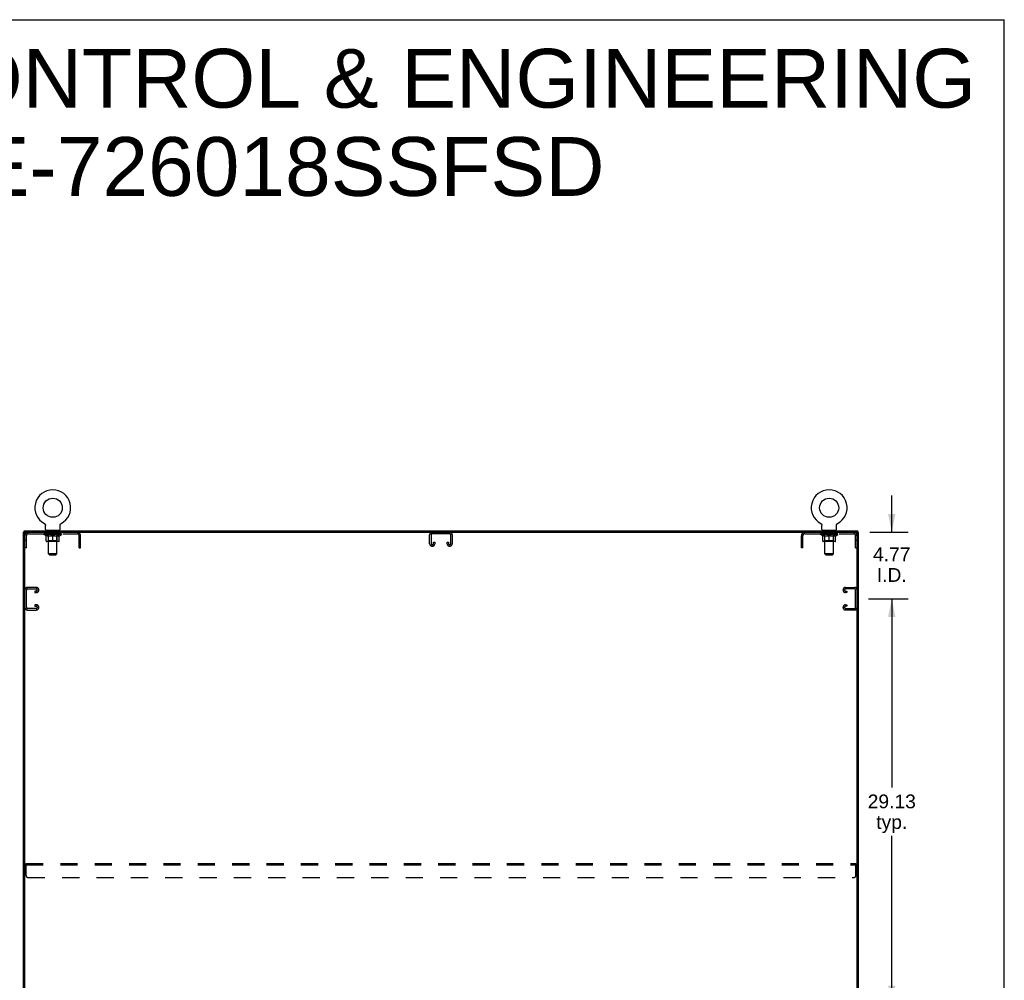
# Model space of a CAD drawing. Header units: inches. Extents: x 0 to 224, y 0 to 145.
# Tile 12 of 12: x 154 to 224, y 76 to 145. Entities that reach past the tile are written whole.
import ezdxf

# ---------------------------------------------------------------- set-up
doc = ezdxf.new("R2010")
doc.units = ezdxf.units.IN
doc.header["$LTSCALE"] = 12.342
doc.header["$MEASUREMENT"] = 0
doc.linetypes.add('HIDDEN', pattern=[0.2, 0.1, -0.1])
doc.layers.get('0').update_dxf_attribs({"linetype": 'CONTINUOUS'})
for name, color, linetype in [('02___PRT_ALL_AXES', 7, 'CONTINUOUS'), ('DEFAULT_2', 8, 'HIDDEN'), ('DIMENSIONS', 7, 'CONTINUOUS')]:
    doc.layers.add(name, color=color, linetype=linetype)
doc.styles.get("Standard").update_dxf_attribs({"font": 'arial.ttf'})
doc.dimstyles.new('DIMSTYLE_1', dxfattribs={"dimtxt": 0.99, "dimasz": 1.32, "dimexe": 0.09, "dimexo": 0.07, "dimgap": 0.0375, "dimtad": 0, "dimtih": 1, "dimtoh": 1, "dimzin": 4, "dimdsep": 46, "dimtxsty": 'Standard', "dimblk": '_FILLED', "dimblk1": '_FILLED', "dimblk2": '_FILLED', "dimcen": 0.09, "dimazin": 1, "dimtfac": 1, "dimtdec": 3, "dimtofl": 0, "dimtmove": 0, "dimatfit": 3, "dimldrblk": '_FILLED', "dimfxl": 1, "dimtolj": 1, "dimtzin": 4, "dimarcsym": 0})

# ---------------------------------------------------------------- blocks, each defined once
blk = doc.blocks.new('_FILLED')
at = {"color": 0, "linetype": 'ByBlock'}
blk.add_solid([(0, 0), (-1, 0.2), (-1, -0.2)], dxfattribs=at)
blk = doc.blocks.new('*D6')
at = {"layer": 'DIMENSIONS', "color": 2, "linetype": 'Continuous'}
for p, q in [((214.635, 103.606), (217.501, 103.606)), ((216.313, 103.606), (216.313, 90.033)), ((216.313, 74.481), (216.313, 86.568)), ((214.635, 74.481), (217.501, 74.481))]:
    blk.add_line(p, q, dxfattribs=at)
at = {"layer": 'DIMENSIONS', "color": 2, "linetype": 'Continuous', "xscale": 1.32, "yscale": 1.32, "zscale": 1.32}
for p, rotation in [((216.313, 103.606), 90), ((216.313, 74.481), 270)]:
    blk.add_blockref('_FILLED', p, dxfattribs=dict(at, rotation=rotation))
at = {"layer": 'DIMENSIONS', "color": 2, "linetype": 'Continuous', "insert": (216.313, 89.538), "char_height": 0.99, "width": 3.45948, "attachment_point": 2, "line_spacing_factor": 0.9}
blk.add_mtext('29.13\\Ptyp.', dxfattribs=at)
blk = doc.blocks.new('*D7')
at = {"layer": 'DIMENSIONS', "color": 2, "linetype": 'Continuous'}
for p, q in [((216.313, 108.377), (216.313, 111.017)), ((214.728, 108.377), (217.501, 108.377)), ((214.635, 103.606), (217.501, 103.606)), ((216.313, 103.606), (216.313, 100.966))]:
    blk.add_line(p, q, dxfattribs=at)
at = {"layer": 'DIMENSIONS', "color": 2, "linetype": 'Continuous', "xscale": 1.32, "yscale": 1.32, "zscale": 1.32}
for p, rotation in [((216.313, 108.377), 270), ((216.313, 103.606), 90)]:
    blk.add_blockref('_FILLED', p, dxfattribs=dict(at, rotation=rotation))
at = {"layer": 'DIMENSIONS', "color": 2, "linetype": 'Continuous', "insert": (216.313, 107.291), "char_height": 0.99, "width": 2.6903, "attachment_point": 2, "line_spacing_factor": 0.9}
blk.add_mtext('4.77\\PI.D.', dxfattribs=at)

msp = doc.modelspace()

# ---------------------------------------------------------------- linework, layer by layer
at = {"color": 7, "linetype": 'Continuous'}
for p, q in [((0, 145.2), (224.4, 145.2)), ((224.4, 0), (224.4, 145.2)), ((155.423, 109), (155.423, 109)), ((155.423, 109), (155.427, 108.997)), ((155.426, 108.998), (155.424, 108.999)), ((155.427, 108.997), (155.432, 108.994)), ((155.432, 108.995), (155.436, 108.992)), ((155.436, 108.992), (155.441, 108.989)), ((155.44, 108.989), (155.445, 108.985)), ((155.445, 108.986), (155.449, 108.982)), ((155.449, 108.982), (155.453, 108.979)), ((155.453, 108.979), (155.457, 108.975)), ((155.456, 108.975), (155.46, 108.971)), ((155.46, 108.972), (155.464, 108.968)), ((155.464, 108.968), (155.467, 108.964)), ((155.467, 108.964), (155.47, 108.959)), ((155.47, 108.96), (155.473, 108.955)), ((156.572, 108.955), (156.575, 108.96)), ((156.575, 108.959), (156.578, 108.964)), ((156.578, 108.964), (156.582, 108.968)), ((156.582, 108.968), (156.585, 108.972)), ((156.585, 108.971), (156.589, 108.975)), ((156.589, 108.975), (156.593, 108.979)), ((156.592, 108.979), (156.597, 108.982)), ((156.596, 108.982), (156.601, 108.986)), ((156.6, 108.985), (156.605, 108.989)), ((156.605, 108.989), (156.609, 108.992)), ((156.609, 108.992), (156.613, 108.995)), ((156.613, 108.994), (156.618, 108.997)), ((156.613, 108.995), (156.615, 108.995)), ((156.618, 108.997), (156.622, 109)), ((156.621, 108.999), (156.619, 108.998)), ((211.215, 109), (211.215, 109)), ((211.215, 109), (211.219, 108.997)), ((211.218, 108.998), (211.216, 108.999)), ((211.219, 108.997), (211.224, 108.994)), ((211.224, 108.995), (211.228, 108.992)), ((211.228, 108.992), (211.233, 108.989)), ((211.232, 108.989), (211.237, 108.985)), ((211.237, 108.986), (211.241, 108.982)), ((211.241, 108.982), (211.245, 108.979)), ((211.245, 108.979), (211.249, 108.975)), ((211.248, 108.975), (211.252, 108.971)), ((211.252, 108.972), (211.256, 108.968)), ((211.256, 108.968), (211.259, 108.964)), ((211.259, 108.964), (211.262, 108.959)), ((211.262, 108.96), (211.265, 108.955)), ((212.364, 108.955), (212.367, 108.96)), ((212.367, 108.959), (212.37, 108.964)), ((212.37, 108.964), (212.374, 108.968)), ((212.374, 108.968), (212.377, 108.972)), ((212.377, 108.971), (212.381, 108.975)), ((212.381, 108.975), (212.385, 108.979)), ((212.384, 108.979), (212.389, 108.982)), ((212.388, 108.982), (212.393, 108.986)), ((212.392, 108.985), (212.397, 108.989)), ((212.397, 108.989), (212.401, 108.992)), ((212.401, 108.992), (212.405, 108.995)), ((212.405, 108.994), (212.41, 108.997)), ((212.405, 108.995), (212.407, 108.995)), ((212.41, 108.997), (212.414, 109)), ((212.413, 108.999), (212.411, 108.998)), ((154.033, 108.377), (153.919, 108.377)), ((153.971, 108.377), (153.971, 108.481)), ((154.023, 36.647), (154.023, 108.377)), ((154.085, 108.377), (213.752, 108.377)), ((155.473, 108.955), (155.476, 108.951)), ((155.476, 108.951), (155.479, 108.946)), ((155.479, 108.947), (155.482, 108.942)), ((155.482, 108.942), (155.484, 108.937)), ((155.484, 108.937), (155.486, 108.933)), ((155.486, 108.933), (155.489, 108.928)), ((155.489, 108.928), (155.49, 108.923)), ((155.49, 108.923), (155.492, 108.918)), ((155.492, 108.918), (155.494, 108.913)), ((155.494, 108.913), (155.495, 108.908)), ((155.495, 108.908), (155.496, 108.903)), ((155.496, 108.903), (155.497, 108.898)), ((155.497, 108.898), (155.498, 108.893)), ((155.5, 108.877), (155.5, 108.873)), ((155.5, 108.58), (155.5, 108.873)), ((155.523, 108.511), (155.523, 108.481)), ((156.523, 108.511), (155.523, 108.511)), ((156.523, 108.511), (156.523, 108.481)), ((156.546, 108.887), (156.547, 108.893)), ((156.546, 108.882), (156.546, 108.887)), ((156.546, 108.58), (156.546, 108.873)), ((156.547, 108.893), (156.548, 108.898)), ((156.548, 108.898), (156.549, 108.903)), ((156.549, 108.903), (156.55, 108.908)), ((156.55, 108.908), (156.551, 108.913)), ((156.551, 108.913), (156.553, 108.918)), ((156.553, 108.918), (156.555, 108.923)), ((156.555, 108.923), (156.557, 108.928)), ((156.557, 108.928), (156.559, 108.933)), ((156.559, 108.933), (156.561, 108.937)), ((156.563, 108.942), (156.566, 108.946)), ((156.566, 108.946), (156.569, 108.951)), ((156.569, 108.951), (156.572, 108.955)), ((211.265, 108.955), (211.268, 108.951)), ((211.268, 108.951), (211.271, 108.946)), ((211.271, 108.947), (211.274, 108.942)), ((211.274, 108.942), (211.276, 108.937)), ((211.276, 108.937), (211.278, 108.933)), ((211.278, 108.933), (211.281, 108.928)), ((211.281, 108.928), (211.282, 108.923)), ((211.282, 108.923), (211.284, 108.918)), ((211.284, 108.918), (211.286, 108.913)), ((211.286, 108.913), (211.287, 108.908)), ((211.287, 108.908), (211.288, 108.903)), ((211.288, 108.903), (211.289, 108.898)), ((211.289, 108.898), (211.29, 108.893)), ((211.292, 108.877), (211.292, 108.873)), ((211.292, 108.58), (211.292, 108.873)), ((211.315, 108.511), (211.315, 108.481)), ((212.315, 108.511), (211.315, 108.511)), ((212.315, 108.511), (212.315, 108.481)), ((212.338, 108.887), (212.339, 108.893)), ((212.338, 108.882), (212.338, 108.887)), ((212.338, 108.58), (212.338, 108.873)), ((212.339, 108.893), (212.34, 108.898)), ((212.34, 108.898), (212.341, 108.903)), ((212.341, 108.903), (212.342, 108.908)), ((212.342, 108.908), (212.343, 108.913)), ((212.343, 108.913), (212.345, 108.918)), ((212.345, 108.918), (212.347, 108.923)), ((212.347, 108.923), (212.349, 108.928)), ((212.349, 108.928), (212.351, 108.933)), ((212.351, 108.933), (212.353, 108.937)), ((212.353, 108.937), (212.356, 108.942)), ((212.355, 108.942), (212.358, 108.947)), ((212.358, 108.946), (212.361, 108.951)), ((212.361, 108.951), (212.364, 108.955)), ((213.804, 108.377), (213.919, 108.377)), ((213.815, 36.585), (213.815, 108.314)), ((213.867, 108.377), (213.867, 108.481))]:
    msp.add_line(p, q, dxfattribs=at)
at = {"color": 3, "linetype": 'Continuous'}
for p, q in [((153.919, 36.585), (153.919, 108.377)), ((153.971, 108.481), (213.867, 108.481)), ((213.919, 36.585), (213.919, 108.377))]:
    msp.add_line(p, q, dxfattribs=at)
at = {"color": 7, "linetype": 'Continuous'}
for points in [[(155.498, 108.893), (155.499, 108.887), (155.499, 108.882)], [(155.499, 108.887), (155.499, 108.882), (155.5, 108.877)], [(156.546, 108.873), (156.546, 108.877), (156.546, 108.882)], [(156.546, 108.873), (156.546, 108.877), (156.546, 108.882)], [(156.561, 108.937), (156.564, 108.942), (156.566, 108.947)], [(211.29, 108.893), (211.291, 108.887), (211.291, 108.882)], [(211.291, 108.887), (211.291, 108.882), (211.292, 108.877)], [(212.338, 108.873), (212.338, 108.877), (212.338, 108.882)], [(212.338, 108.873), (212.338, 108.877), (212.338, 108.882)]]:
    msp.add_lwpolyline(points, dxfattribs=at)
for centre in [(156.023, 110.139), (211.815, 110.139)]:
    msp.add_circle(centre, 0.688, dxfattribs=at)
for centre, radius, start, end in [((156.023, 110.139), 1.288, 297.70046, 242.29954), ((211.815, 110.139), 1.288, 297.70046, 242.29954), ((154.085, 108.314), 0.0625, 90, 180), ((155.569, 108.58), 0.069, 180, 270), ((156.477, 108.58), 0.069, 270, 360), ((211.361, 108.58), 0.069, 180, 270), ((212.269, 108.58), 0.069, 270, 360), ((213.752, 108.314), 0.0625, 0, 90)]:
    msp.add_arc(centre, radius, start, end, dxfattribs=at)
at = {"layer": '02___PRT_ALL_AXES', "color": 8, "linetype": 'HIDDEN'}
for p, q in [((155.585, 108.273), (155.585, 108.377)), ((156.46, 108.377), (155.585, 108.377)), ((156.46, 108.273), (155.585, 108.273)), ((156.46, 108.273), (156.46, 108.377)), ((211.377, 108.273), (211.377, 108.377)), ((212.252, 108.377), (211.377, 108.377)), ((212.252, 108.273), (211.377, 108.273)), ((212.252, 108.273), (212.252, 108.377))]:
    msp.add_line(p, q, dxfattribs=at)
at = {"layer": 'DEFAULT_2', "color": 8, "linetype": 'HIDDEN'}
for p, q in [((155.431, 108.995), (155.432, 108.995)), ((156.622, 109), (156.622, 109)), ((156.622, 109), (156.622, 109)), ((211.223, 108.995), (211.224, 108.995)), ((212.414, 109), (212.414, 109)), ((212.414, 109), (212.414, 109)), ((154.269, 108.273), (157.776, 108.273)), ((155.389, 108.224), (155.389, 108.271)), ((155.399, 108.264), (155.399, 108.271)), ((155.408, 108.261), (155.408, 108.264)), ((155.408, 108.261), (156.638, 108.261)), ((155.417, 108.261), (155.417, 108.264)), ((155.417, 108.261), (155.417, 108.264)), ((155.428, 108.264), (155.428, 108.271)), ((155.444, 108.261), (155.444, 108.264)), ((155.446, 108.261), (155.446, 108.264)), ((155.474, 108.264), (155.474, 108.271)), ((155.489, 108.261), (155.489, 108.264)), ((155.491, 108.261), (155.491, 108.264)), ((155.696, 108.264), (155.494, 108.264)), ((155.538, 108.264), (155.538, 108.271)), ((155.539, 108.261), (155.539, 108.264)), ((155.54, 108.261), (155.54, 108.264)), ((155.543, 108.261), (155.543, 108.264)), ((155.55, 108.261), (155.55, 108.264)), ((155.55, 108.261), (155.55, 108.264)), ((155.553, 108.261), (155.553, 108.264)), ((155.557, 108.261), (155.557, 108.265)), ((155.561, 108.261), (155.561, 108.264)), ((155.575, 108.261), (155.575, 108.264)), ((155.593, 108.261), (155.593, 108.264)), ((155.594, 108.261), (155.594, 108.267)), ((155.614, 108.261), (155.614, 108.264)), ((155.614, 108.261), (155.614, 108.264)), ((155.616, 108.264), (155.616, 108.271)), ((155.625, 108.261), (155.625, 108.264)), ((155.629, 108.261), (155.629, 108.264)), ((155.639, 108.261), (155.639, 108.264)), ((155.65, 108.261), (155.65, 108.268)), ((155.665, 108.261), (155.665, 108.264)), ((155.668, 108.261), (155.668, 108.264)), ((155.696, 108.261), (155.696, 108.264)), ((155.763, 108.264), (155.701, 108.264)), ((155.706, 108.264), (155.706, 108.271)), ((155.71, 108.511), (155.71, 108.481)), ((155.713, 108.261), (155.713, 108.264)), ((155.717, 108.261), (155.717, 108.264)), ((155.723, 106.83), (155.723, 108.476)), ((155.723, 108.261), (155.723, 108.269)), ((155.728, 108.261), (155.728, 108.264)), ((155.739, 108.261), (155.739, 108.264)), ((155.763, 108.261), (155.763, 108.264)), ((155.838, 108.264), (155.778, 108.264)), ((155.799, 108.261), (155.799, 108.264)), ((155.806, 108.264), (155.806, 108.271)), ((155.81, 108.261), (155.81, 108.264)), ((155.812, 108.261), (155.812, 108.27)), ((155.815, 108.261), (155.815, 108.264)), ((155.822, 108.261), (155.822, 108.264)), ((155.838, 108.261), (155.838, 108.264)), ((155.918, 108.264), (155.864, 108.264)), ((155.877, 108.261), (155.877, 108.264)), ((155.908, 108.264), (155.986, 108.269)), ((155.913, 108.264), (155.913, 108.271)), ((155.913, 108.264), (155.913, 108.271)), ((155.913, 108.271), (155.913, 108.271)), ((155.913, 108.261), (155.913, 108.264)), ((155.917, 108.261), (155.917, 108.265)), ((155.918, 108.261), (155.918, 108.264)), ((155.918, 108.261), (155.918, 108.264)), ((155.954, 108.264), (156.018, 108.264)), ((155.959, 108.261), (155.959, 108.264)), ((155.964, 108.264), (155.964, 108.267)), ((155.986, 108.264), (155.986, 108.269)), ((156.002, 108.261), (156.002, 108.264)), ((156.02, 108.264), (156.02, 108.264)), ((156.02, 108.261), (156.02, 108.264)), ((156.02, 108.261), (156.02, 108.264)), ((156.023, 108.264), (156.023, 108.271)), ((156.023, 108.271), (156.137, 108.264)), ((156.025, 108.261), (156.025, 108.264)), ((156.025, 108.261), (156.025, 108.264)), ((156.025, 108.264), (156.025, 108.264)), ((156.043, 108.261), (156.043, 108.264)), ((156.043, 108.264), (156.092, 108.264)), ((156.086, 108.261), (156.086, 108.264)), ((156.127, 108.261), (156.127, 108.264)), ((156.127, 108.261), (156.127, 108.264)), ((156.127, 108.264), (156.182, 108.264)), ((156.128, 108.261), (156.128, 108.265)), ((156.132, 108.264), (156.132, 108.271)), ((156.132, 108.271), (156.133, 108.271)), ((156.132, 108.261), (156.132, 108.264)), ((156.133, 108.264), (156.133, 108.271)), ((156.168, 108.261), (156.168, 108.264)), ((156.208, 108.261), (156.208, 108.264)), ((156.208, 108.264), (156.267, 108.264)), ((156.223, 108.261), (156.223, 108.264)), ((156.23, 108.261), (156.23, 108.264)), ((156.233, 108.261), (156.233, 108.27)), ((156.235, 108.261), (156.235, 108.264)), ((156.239, 108.264), (156.239, 108.271)), ((156.246, 108.261), (156.246, 108.264)), ((156.283, 108.261), (156.283, 108.264)), ((156.283, 108.264), (156.345, 108.264)), ((156.307, 108.261), (156.307, 108.264)), ((156.318, 108.261), (156.318, 108.264)), ((156.322, 108.261), (156.322, 108.269)), ((156.323, 106.83), (156.323, 108.476)), ((156.328, 108.261), (156.328, 108.264)), ((156.332, 108.261), (156.332, 108.264)), ((156.335, 108.511), (156.335, 108.481)), ((156.339, 108.264), (156.339, 108.271)), ((156.35, 108.261), (156.35, 108.264)), ((156.35, 108.264), (156.551, 108.264)), ((156.377, 108.261), (156.377, 108.264)), ((156.38, 108.261), (156.38, 108.264)), ((156.395, 108.261), (156.395, 108.268)), ((156.407, 108.261), (156.407, 108.264)), ((156.416, 108.261), (156.416, 108.264)), ((156.42, 108.261), (156.42, 108.264)), ((156.43, 108.264), (156.43, 108.271)), ((156.431, 108.261), (156.431, 108.264)), ((156.431, 108.261), (156.431, 108.264)), ((156.451, 108.261), (156.451, 108.267)), ((156.452, 108.261), (156.452, 108.264)), ((156.47, 108.261), (156.47, 108.264)), ((156.484, 108.261), (156.484, 108.264)), ((156.489, 108.261), (156.489, 108.265)), ((156.492, 108.261), (156.492, 108.264)), ((156.495, 108.261), (156.495, 108.264)), ((156.495, 108.261), (156.495, 108.264)), ((156.503, 108.261), (156.503, 108.264)), ((156.506, 108.261), (156.506, 108.264)), ((156.506, 108.261), (156.506, 108.264)), ((156.508, 108.264), (156.508, 108.271)), ((156.554, 108.261), (156.554, 108.264)), ((156.557, 108.261), (156.557, 108.264)), ((156.571, 108.264), (156.571, 108.271)), ((156.6, 108.261), (156.6, 108.264)), ((156.601, 108.261), (156.601, 108.264)), ((156.618, 108.264), (156.618, 108.271)), ((156.628, 108.261), (156.628, 108.264)), ((156.629, 108.261), (156.629, 108.264)), ((156.638, 108.261), (156.638, 108.264)), ((156.646, 108.264), (156.646, 108.271)), ((156.656, 108.224), (156.656, 108.271)), ((184.537, 108.273), (183.3, 108.273)), ((210.061, 108.273), (213.568, 108.273)), ((211.181, 108.224), (211.181, 108.271)), ((211.191, 108.264), (211.191, 108.271)), ((211.2, 108.261), (211.2, 108.264)), ((211.2, 108.261), (212.43, 108.261)), ((211.209, 108.261), (211.209, 108.264)), ((211.209, 108.261), (211.209, 108.264)), ((211.22, 108.264), (211.22, 108.271)), ((211.236, 108.261), (211.236, 108.264)), ((211.238, 108.261), (211.238, 108.264)), ((211.266, 108.264), (211.266, 108.271)), ((211.281, 108.261), (211.281, 108.264)), ((211.283, 108.261), (211.283, 108.264)), ((211.488, 108.264), (211.286, 108.264)), ((211.33, 108.264), (211.33, 108.271)), ((211.331, 108.261), (211.331, 108.264)), ((211.332, 108.261), (211.332, 108.264)), ((211.335, 108.261), (211.335, 108.264)), ((211.342, 108.261), (211.342, 108.264)), ((211.342, 108.261), (211.342, 108.264)), ((211.345, 108.261), (211.345, 108.264)), ((211.349, 108.261), (211.349, 108.265)), ((211.353, 108.261), (211.353, 108.264)), ((211.367, 108.261), (211.367, 108.264)), ((211.385, 108.261), (211.385, 108.264)), ((211.386, 108.261), (211.386, 108.267)), ((211.406, 108.261), (211.406, 108.264)), ((211.406, 108.261), (211.406, 108.264)), ((211.408, 108.264), (211.408, 108.271)), ((211.417, 108.261), (211.417, 108.264)), ((211.421, 108.261), (211.421, 108.264)), ((211.431, 108.261), (211.431, 108.264)), ((211.442, 108.261), (211.442, 108.268)), ((211.457, 108.261), (211.457, 108.264)), ((211.46, 108.261), (211.46, 108.264)), ((211.488, 108.261), (211.488, 108.264)), ((211.555, 108.264), (211.493, 108.264)), ((211.498, 108.264), (211.498, 108.271)), ((211.502, 108.511), (211.502, 108.481)), ((211.505, 108.261), (211.505, 108.264)), ((211.509, 108.261), (211.509, 108.264)), ((211.515, 106.83), (211.515, 108.476)), ((211.515, 108.261), (211.515, 108.269)), ((211.52, 108.261), (211.52, 108.264)), ((211.531, 108.261), (211.531, 108.264)), ((211.555, 108.261), (211.555, 108.264)), ((211.63, 108.264), (211.57, 108.264)), ((211.591, 108.261), (211.591, 108.264)), ((211.598, 108.264), (211.598, 108.271)), ((211.602, 108.261), (211.602, 108.264)), ((211.604, 108.261), (211.604, 108.27)), ((211.607, 108.261), (211.607, 108.264)), ((211.614, 108.261), (211.614, 108.264)), ((211.63, 108.261), (211.63, 108.264)), ((211.71, 108.264), (211.656, 108.264)), ((211.669, 108.261), (211.669, 108.264)), ((211.7, 108.264), (211.778, 108.269)), ((211.705, 108.264), (211.705, 108.271)), ((211.705, 108.264), (211.705, 108.271)), ((211.705, 108.271), (211.705, 108.271)), ((211.705, 108.261), (211.705, 108.264)), ((211.709, 108.261), (211.709, 108.265)), ((211.71, 108.261), (211.71, 108.264)), ((211.71, 108.261), (211.71, 108.264)), ((211.746, 108.264), (211.81, 108.264)), ((211.751, 108.261), (211.751, 108.264)), ((211.756, 108.264), (211.756, 108.267)), ((211.778, 108.264), (211.778, 108.269)), ((211.794, 108.261), (211.794, 108.264)), ((211.812, 108.264), (211.812, 108.264)), ((211.812, 108.261), (211.812, 108.264)), ((211.812, 108.261), (211.812, 108.264)), ((211.815, 108.264), (211.815, 108.271)), ((211.815, 108.271), (211.929, 108.264)), ((211.817, 108.261), (211.817, 108.264)), ((211.817, 108.261), (211.817, 108.264)), ((211.817, 108.264), (211.817, 108.264)), ((211.835, 108.261), (211.835, 108.264)), ((211.835, 108.264), (211.884, 108.264)), ((211.878, 108.261), (211.878, 108.264)), ((211.919, 108.261), (211.919, 108.264)), ((211.919, 108.261), (211.919, 108.264)), ((211.919, 108.264), (211.974, 108.264)), ((211.92, 108.261), (211.92, 108.265)), ((211.924, 108.264), (211.924, 108.271)), ((211.924, 108.271), (211.925, 108.271)), ((211.924, 108.261), (211.924, 108.264)), ((211.925, 108.264), (211.925, 108.271)), ((211.96, 108.261), (211.96, 108.264)), ((212, 108.261), (212, 108.264)), ((212, 108.264), (212.059, 108.264)), ((212.015, 108.261), (212.015, 108.264)), ((212.022, 108.261), (212.022, 108.264)), ((212.025, 108.261), (212.025, 108.27)), ((212.027, 108.261), (212.027, 108.264)), ((212.031, 108.264), (212.031, 108.271)), ((212.038, 108.261), (212.038, 108.264)), ((212.075, 108.261), (212.075, 108.264)), ((212.075, 108.264), (212.137, 108.264)), ((212.099, 108.261), (212.099, 108.264)), ((212.11, 108.261), (212.11, 108.264)), ((212.114, 108.261), (212.114, 108.269)), ((212.115, 106.83), (212.115, 108.476)), ((212.12, 108.261), (212.12, 108.264)), ((212.124, 108.261), (212.124, 108.264)), ((212.127, 108.511), (212.127, 108.481)), ((212.131, 108.264), (212.131, 108.271)), ((212.142, 108.261), (212.142, 108.264)), ((212.142, 108.264), (212.343, 108.264)), ((212.169, 108.261), (212.169, 108.264)), ((212.172, 108.261), (212.172, 108.264)), ((212.187, 108.261), (212.187, 108.268)), ((212.199, 108.261), (212.199, 108.264)), ((212.208, 108.261), (212.208, 108.264)), ((212.212, 108.261), (212.212, 108.264)), ((212.222, 108.264), (212.222, 108.271)), ((212.223, 108.261), (212.223, 108.264)), ((212.223, 108.261), (212.223, 108.264)), ((212.243, 108.261), (212.243, 108.267)), ((212.244, 108.261), (212.244, 108.264)), ((212.262, 108.261), (212.262, 108.264)), ((212.276, 108.261), (212.276, 108.264)), ((212.281, 108.261), (212.281, 108.265)), ((212.284, 108.261), (212.284, 108.264)), ((212.287, 108.261), (212.287, 108.264)), ((212.287, 108.261), (212.287, 108.264)), ((212.295, 108.261), (212.295, 108.264)), ((212.298, 108.261), (212.298, 108.264)), ((212.298, 108.261), (212.298, 108.264)), ((212.3, 108.264), (212.3, 108.271)), ((212.346, 108.261), (212.346, 108.264)), ((212.349, 108.261), (212.349, 108.264)), ((212.363, 108.264), (212.363, 108.271)), ((212.392, 108.261), (212.392, 108.264)), ((212.393, 108.261), (212.393, 108.264)), ((212.41, 108.264), (212.41, 108.271)), ((212.42, 108.261), (212.42, 108.264)), ((212.421, 108.261), (212.421, 108.264)), ((212.43, 108.261), (212.43, 108.264)), ((212.438, 108.264), (212.438, 108.271)), ((212.448, 108.224), (212.448, 108.271)), ((154.127, 107.782), (154.023, 107.782)), ((154.127, 107.252), (154.127, 108.13)), ((155.549, 108.113), (155.389, 108.224)), ((156.656, 108.224), (155.389, 108.224)), ((155.549, 108.113), (155.559, 108.113)), ((155.559, 107.75), (155.559, 108.156)), ((156.449, 107.713), (155.596, 107.713)), ((155.71, 107.752), (155.67, 107.713)), ((155.701, 108.113), (155.881, 108.113)), ((155.71, 107.752), (155.71, 108.221)), ((156.335, 107.752), (155.71, 107.752)), ((156.023, 107.713), (156.023, 108.156)), ((156.164, 108.113), (156.344, 108.113)), ((156.335, 107.752), (156.335, 108.221)), ((156.335, 107.752), (156.375, 107.713)), ((156.486, 107.75), (156.486, 108.156)), ((156.486, 108.113), (156.497, 108.113)), ((156.497, 108.113), (156.656, 108.224)), ((157.919, 107.252), (157.919, 108.13)), ((158.023, 107.782), (157.919, 107.782)), ((158.023, 107.252), (158.023, 108.13)), ((183.106, 107.557), (183.106, 108.197)), ((183.21, 108.183), (183.21, 107.571)), ((183.377, 107.571), (183.377, 107.658)), ((183.377, 107.658), (183.481, 107.658)), ((183.481, 107.658), (183.481, 107.557)), ((184.356, 107.557), (184.356, 107.658)), ((184.356, 107.658), (184.46, 107.658)), ((184.46, 107.658), (184.46, 107.571)), ((184.627, 107.571), (184.627, 108.183)), ((184.731, 108.197), (184.731, 107.557)), ((209.815, 107.252), (209.815, 108.13)), ((209.919, 107.782), (209.815, 107.782)), ((209.919, 107.252), (209.919, 108.13)), ((212.448, 108.224), (211.181, 108.224)), ((211.341, 108.113), (211.181, 108.224)), ((211.341, 108.113), (211.351, 108.113)), ((211.351, 107.75), (211.351, 108.156)), ((212.241, 107.713), (211.388, 107.713)), ((211.502, 107.752), (211.462, 107.713)), ((211.493, 108.113), (211.673, 108.113)), ((211.502, 107.752), (211.502, 108.221)), ((212.127, 107.752), (211.502, 107.752)), ((211.815, 107.713), (211.815, 108.156)), ((211.956, 108.113), (212.136, 108.113)), ((212.127, 107.752), (212.127, 108.221)), ((212.127, 107.752), (212.167, 107.713)), ((212.278, 107.75), (212.278, 108.156)), ((212.278, 108.113), (212.289, 108.113)), ((212.289, 108.113), (212.448, 108.224)), ((213.711, 107.252), (213.711, 108.13)), ((213.815, 107.782), (213.711, 107.782)), ((154.127, 107.252), (154.023, 107.252)), ((157.919, 107.252), (158.023, 107.252)), ((183.301, 107.377), (183.286, 107.377)), ((184.551, 107.377), (184.536, 107.377)), ((209.919, 107.252), (209.815, 107.252)), ((213.711, 107.252), (213.815, 107.252)), ((155.792, 106.761), (155.723, 106.83)), ((156.323, 106.83), (155.723, 106.83)), ((155.792, 106.761), (156.254, 106.761)), ((156.254, 106.761), (156.323, 106.83)), ((212.115, 106.83), (211.515, 106.83)), ((211.584, 106.761), (211.515, 106.83)), ((211.584, 106.761), (212.046, 106.761)), ((212.046, 106.761), (212.115, 106.83)), ((154.127, 102.987), (154.127, 104.224)), ((154.843, 104.418), (154.203, 104.418)), ((154.217, 104.314), (154.829, 104.314)), ((154.741, 104.147), (154.741, 104.043)), ((154.829, 104.147), (154.741, 104.147)), ((154.741, 104.043), (154.843, 104.043)), ((155.023, 104.223), (155.023, 104.238)), ((212.815, 104.223), (212.815, 104.238)), ((212.995, 104.418), (213.635, 104.418)), ((213.096, 104.043), (212.995, 104.043)), ((213.621, 104.314), (213.009, 104.314)), ((213.009, 104.147), (213.096, 104.147)), ((213.096, 104.147), (213.096, 104.043)), ((213.711, 102.987), (213.711, 104.224)), ((154.203, 102.793), (154.843, 102.793)), ((154.829, 102.897), (154.217, 102.897)), ((154.741, 103.168), (154.741, 103.064)), ((154.843, 103.168), (154.741, 103.168)), ((154.741, 103.064), (154.829, 103.064)), ((155.023, 102.973), (155.023, 102.988)), ((212.815, 102.973), (212.815, 102.988)), ((212.995, 103.168), (213.096, 103.168)), ((213.635, 102.793), (212.995, 102.793)), ((213.096, 103.064), (213.009, 103.064)), ((213.009, 102.897), (213.621, 102.897)), ((213.096, 103.168), (213.096, 103.064)), ((154.106, 83.71), (154.106, 84.585)), ((154.106, 84.585), (213.731, 84.585)), ((154.106, 84.481), (213.731, 84.481)), ((213.731, 83.71), (213.731, 84.585)), ((154.231, 83.585), (213.606, 83.585))]:
    msp.add_line(p, q, dxfattribs=at)
for points in [[(155.709, 108.113), (155.684, 108.117), (155.66, 108.123), (155.635, 108.13), (155.61, 108.137), (155.585, 108.146), (155.559, 108.156)], [(155.559, 108.155), (155.584, 108.146), (155.608, 108.137), (155.631, 108.129), (155.655, 108.123), (155.678, 108.117), (155.701, 108.113)], [(156.023, 108.156), (155.997, 108.146), (155.971, 108.137), (155.946, 108.13), (155.921, 108.123), (155.896, 108.117), (155.872, 108.113)], [(155.881, 108.113), (155.905, 108.117), (155.928, 108.123), (155.951, 108.129), (155.975, 108.137), (155.999, 108.145), (156.023, 108.155)], [(156.174, 108.113), (156.149, 108.117), (156.124, 108.123), (156.099, 108.13), (156.074, 108.138), (156.048, 108.146), (156.023, 108.156)], [(156.023, 108.155), (156.047, 108.145), (156.071, 108.137), (156.094, 108.129), (156.118, 108.123), (156.141, 108.117), (156.164, 108.113)], [(156.486, 108.156), (156.46, 108.146), (156.435, 108.137), (156.41, 108.129), (156.385, 108.123), (156.361, 108.117), (156.336, 108.113)], [(156.344, 108.113), (156.367, 108.117), (156.391, 108.123), (156.414, 108.13), (156.438, 108.137), (156.462, 108.146), (156.486, 108.155)], [(211.501, 108.113), (211.476, 108.117), (211.452, 108.123), (211.427, 108.13), (211.402, 108.137), (211.377, 108.146), (211.351, 108.156)], [(211.351, 108.155), (211.376, 108.146), (211.4, 108.137), (211.423, 108.129), (211.447, 108.123), (211.47, 108.117), (211.493, 108.113)], [(211.815, 108.156), (211.789, 108.146), (211.763, 108.137), (211.738, 108.13), (211.713, 108.123), (211.688, 108.117), (211.664, 108.113)], [(211.673, 108.113), (211.697, 108.117), (211.72, 108.123), (211.743, 108.129), (211.767, 108.137), (211.791, 108.145), (211.815, 108.155)], [(211.966, 108.113), (211.941, 108.117), (211.916, 108.123), (211.891, 108.13), (211.866, 108.138), (211.84, 108.146), (211.815, 108.156)], [(211.815, 108.155), (211.839, 108.145), (211.863, 108.137), (211.886, 108.129), (211.91, 108.123), (211.933, 108.117), (211.956, 108.113)], [(212.278, 108.156), (212.252, 108.146), (212.227, 108.137), (212.202, 108.129), (212.177, 108.123), (212.153, 108.117), (212.128, 108.113)], [(212.136, 108.113), (212.159, 108.117), (212.183, 108.123), (212.206, 108.13), (212.23, 108.137), (212.254, 108.146), (212.278, 108.155)]]:
    msp.add_lwpolyline(points, dxfattribs=at)
for centre, radius, start, end in [((154.269, 108.13), 0.246, 90, 180), ((154.269, 108.13), 0.142, 90, 180), ((155.67, 108.221), 0.0398, 0, 90), ((155.688, 108.476), 0.0345, 0, 90), ((156.357, 108.476), 0.0345, 90, 180), ((156.375, 108.221), 0.0398, 90, 180), ((157.776, 108.13), 0.246, 0, 90), ((157.776, 108.13), 0.142, 0, 90), ((183.286, 108.197), 0.18, 90, 180), ((183.3, 108.183), 0.09, 90, 180), ((184.537, 108.183), 0.09, 0, 90), ((184.551, 108.197), 0.18, 0, 90), ((210.061, 108.13), 0.246, 90, 180), ((210.061, 108.13), 0.142, 90, 180), ((211.462, 108.221), 0.0398, 0, 90), ((211.48, 108.476), 0.0345, 0, 90), ((212.149, 108.476), 0.0345, 90, 180), ((212.167, 108.221), 0.0398, 90, 180), ((213.568, 108.13), 0.246, 0, 90), ((213.568, 108.13), 0.142, 0, 90), ((155.596, 107.75), 0.0371, 180, 270), ((156.449, 107.75), 0.0371, 270, 360), ((183.286, 107.557), 0.18, 180, 270), ((183.3, 107.571), 0.09, 180, 270), ((183.287, 107.571), 0.09, 278.21921, 360), ((183.301, 107.557), 0.18, 270, 360), ((184.536, 107.557), 0.18, 180, 270), ((184.55, 107.571), 0.09, 180, 270), ((184.537, 107.571), 0.09, 278.21921, 360), ((184.551, 107.557), 0.18, 270, 360), ((211.388, 107.75), 0.0371, 180, 270), ((212.241, 107.75), 0.0371, 270, 360), ((154.203, 104.238), 0.18, 90, 180), ((154.217, 104.224), 0.09, 90, 180), ((154.829, 104.224), 0.09, 0, 90), ((154.829, 104.237), 0.09, 270, 351.78079), ((154.843, 104.238), 0.18, 0, 90), ((154.843, 104.223), 0.18, 270, 360), ((212.995, 104.238), 0.18, 90, 180), ((212.995, 104.223), 0.18, 180, 270), ((213.009, 104.224), 0.09, 90, 180), ((213.009, 104.237), 0.09, 188.21921, 270), ((213.621, 104.224), 0.09, 0, 90), ((213.635, 104.238), 0.18, 0, 90), ((154.203, 102.973), 0.18, 180, 270), ((154.217, 102.987), 0.09, 180, 270), ((154.829, 102.974), 0.09, 0, 90), ((154.829, 102.987), 0.09, 270, 351.78079), ((154.843, 102.988), 0.18, 0, 90), ((154.843, 102.973), 0.18, 270, 360), ((212.995, 102.988), 0.18, 90, 180), ((212.995, 102.973), 0.18, 180, 270), ((213.009, 102.974), 0.09, 90, 180), ((213.009, 102.987), 0.09, 188.21921, 270), ((213.621, 102.987), 0.09, 270, 360), ((213.635, 102.973), 0.18, 270, 360), ((154.231, 83.71), 0.125, 180, 270), ((213.606, 83.71), 0.125, 270, 360)]:
    msp.add_arc(centre, radius, start, end, dxfattribs=at)
for centre, major_axis, ratio, start_param, end_param in [((156.023, 108.271), (0.633, 0.007), 0.05963, 2.96643, 3.140963), ((155.37, 108.259), (0.198, 0), 0.060556, 0.430652, 1.470503), ((156.023, 108.271), (0.633, 0), 0.060556, -3.141593, -2.96706), ((155.37, 108.252), (0.198, 0.002), 0.05963, 1.376596, 1.469874), ((156.023, 108.271), (0.633, 0.013), 0.05688, 2.791345, 2.965878), ((155.345, 108.259), (0.198, 0.002), 0.05963, 0.25549, 1.295341), ((155.414, 108.259), (0.198, -0.002), 0.05963, 0.605815, 1.645666), ((156.023, 108.271), (0.633, -0.007), 0.05963, -2.96643, -2.791898), ((155.414, 108.252), (0.198, 0), 0.060556, 1.551758, 1.645036), ((155.345, 108.252), (0.198, 0.004), 0.05688, 1.20151, 1.294789), ((155.415, 108.255), (0.164, 0.002), 0.05963, 1.065228, 1.614276), ((155.395, 108.255), (0.164, 0.003), 0.05688, 0.890143, 1.43919), ((155.453, 108.255), (0.164, 0), 0.060556, 1.240391, 1.789438), ((156.023, 108.271), (0.633, 0.019), 0.052395, 2.616403, 2.790936), ((155.341, 108.259), (0.198, 0.004), 0.05688, 0.080405, 1.120256), ((155.476, 108.259), (0.198, -0.004), 0.05688, 0.7809, 1.820751), ((156.023, 108.271), (0.633, -0.013), 0.05688, -2.791345, -2.616812), ((155.476, 108.252), (0.198, -0.002), 0.05963, 1.72692, 1.820198), ((155.341, 108.252), (0.198, 0.006), 0.052395, 1.026568, 1.119847), ((155.394, 108.255), (0.164, 0.005), 0.052395, 0.715201, 1.264248), ((155.509, 108.255), (0.164, -0.002), 0.05963, 1.415553, 1.9646), ((156.023, 108.271), (0.633, 0.025), 0.046319, 2.441654, 2.616187), ((155.556, 108.259), (0.198, -0.006), 0.052395, 0.955842, 1.995693), ((155.358, 108.259), (0.198, 0.006), 0.052395, -0.094537, 0.945314), ((156.023, 108.271), (0.633, -0.019), 0.052395, -2.616403, -2.44187), ((155.556, 108.252), (0.198, -0.004), 0.05688, 1.902006, 1.995284), ((155.358, 108.252), (0.198, 0.008), 0.046319, 0.851819, 0.945098), ((155.413, 108.255), (0.164, 0.006), 0.046319, 0.540452, 1.089499), ((155.58, 108.255), (0.164, -0.003), 0.05688, 1.590638, 2.139686), ((156.023, 108.271), (0.633, 0.029), 0.038841, 2.267123, 2.441656), ((155.649, 108.259), (0.198, -0.008), 0.046319, 1.130591, 2.170442), ((155.396, 108.259), (0.198, 0.008), 0.046319, -0.269286, 0.770565), ((156.023, 108.271), (0.633, -0.025), 0.046319, -2.441654, -2.267121), ((155.649, 108.252), (0.198, -0.006), 0.052395, 2.076947, 2.170226), ((155.396, 108.252), (0.198, 0.009), 0.038841, 0.677289, 0.770567), ((155.45, 108.255), (0.164, 0.008), 0.038841, 0.365921, 0.914969), ((155.664, 108.255), (0.164, -0.005), 0.052395, 1.76558, 2.314627), ((156.023, 108.271), (0.633, 0.033), 0.030195, 2.09281, 2.267343), ((155.754, 108.259), (0.198, -0.009), 0.038841, 1.305122, 2.344973), ((155.452, 108.259), (0.198, 0.009), 0.038841, -0.443817, 0.596034), ((156.023, 108.271), (0.633, -0.029), 0.038841, -2.267123, -2.092591), ((155.754, 108.252), (0.198, -0.008), 0.046319, 2.251696, 2.344975), ((155.452, 108.252), (0.198, 0.01), 0.030195, 0.502975, 0.596254), ((155.504, 108.255), (0.164, 0.009), 0.030195, 0.191608, 0.740655), ((155.76, 108.255), (0.164, -0.006), 0.046319, 1.940329, 2.489376), ((155.525, 108.259), (0.198, 0.01), 0.030195, -0.61813, 0.421721), ((156.023, 108.271), (0.633, 0.036), 0.020645, 1.918687, 2.09322), ((155.867, 108.259), (0.198, -0.01), 0.030195, 1.479435, 2.519286), ((156.023, 108.271), (0.633, -0.033), 0.030195, -2.09281, -1.918277), ((155.867, 108.252), (0.198, -0.009), 0.038841, 2.426227, 2.519505), ((155.525, 108.252), (0.198, 0.011), 0.020645, 0.328852, 0.422131), ((155.574, 108.255), (0.164, 0.009), 0.020645, 0.017485, 0.566532), ((155.863, 108.255), (0.164, -0.008), 0.038841, 2.11486, 2.663907), ((155.614, 108.259), (0.198, 0.011), 0.020645, -0.792253, 0.247598), ((156.023, 108.271), (0.633, 0.038), 0.010478, 1.744704, 1.919237), ((155.984, 108.259), (0.198, -0.011), 0.020645, 1.653558, 2.693409), ((156.023, 108.271), (0.633, -0.036), 0.020645, -1.918687, -1.744154), ((155.984, 108.252), (0.198, -0.01), 0.030195, 2.60054, 2.693819), ((155.614, 108.252), (0.198, 0.012), 0.010478, 0.154869, 0.248148), ((155.658, 108.255), (0.164, 0.01), 0.010478, 6.126688, 6.675735), ((155.972, 108.255), (0.164, -0.009), 0.030195, 2.289173, 2.83822), ((155.715, 108.259), (0.198, 0.012), 0.010478, -0.966236, -0.000846), ((156.103, 108.259), (0.198, -0.012), 0.010478, 1.827541, 2.867392), ((156.023, 108.271), (0.633, -0.038), 0.010478, -1.744704, -1.570171), ((156.103, 108.252), (0.198, -0.011), 0.020645, 2.774664, 2.867942), ((156.081, 108.255), (0.164, -0.009), 0.020645, 2.463296, 3.012344), ((155.942, 108.259), (0.198, 0.012), 0.010478, 0.274201, 1.314052), ((155.856, 108.255), (0.164, 0.01), 0.010478, -0.000298, 0.504314), ((155.825, 108.252), (0.198, 0.012), 0.010478, 0.192946, 0.399283), ((156.023, 108.271), (0.633, 0.038), 0.010478, -1.578586, -1.396888), ((156.22, 108.252), (0.198, -0.012), 0.010478, 2.948646, 3.041925), ((156.189, 108.255), (0.164, -0.01), 0.010478, 2.637279, 3.142076), ((156.061, 108.259), (0.198, 0.011), 0.020645, 0.448184, 1.488034), ((155.964, 108.255), (0.164, 0.009), 0.020645, 0.129249, 0.678296), ((155.942, 108.252), (0.198, 0.011), 0.020645, 0.273651, 0.366929), ((156.33, 108.259), (0.198, -0.012), 0.010478, -3.140747, -2.175357), ((156.023, 108.271), (0.633, 0.036), 0.020645, -1.397439, -1.222906), ((156.023, 108.271), (0.633, -0.038), 0.010478, 1.222355, 1.396888), ((156.178, 108.259), (0.198, 0.01), 0.030195, 0.622307, 1.662158), ((156.074, 108.255), (0.164, 0.009), 0.030195, 0.303372, 0.852419), ((156.387, 108.255), (0.164, -0.01), 0.010478, 2.749043, 3.29809), ((156.431, 108.259), (0.198, -0.011), 0.020645, 2.893995, 3.933846), ((156.061, 108.252), (0.198, 0.01), 0.030195, 0.447774, 0.541052), ((156.431, 108.252), (0.198, -0.012), 0.010478, 2.893445, 2.986723), ((156.023, 108.271), (0.633, 0.033), 0.030195, -1.223315, -1.048783), ((156.291, 108.259), (0.198, 0.009), 0.038841, 0.79662, 1.836471), ((156.023, 108.271), (0.633, -0.036), 0.020645, 1.048373, 1.222906), ((156.182, 108.255), (0.164, 0.008), 0.038841, 0.477686, 1.026733), ((156.471, 108.255), (0.164, -0.009), 0.020645, 2.57506, 3.124108), ((156.52, 108.259), (0.198, -0.01), 0.030195, 2.719872, 3.759723), ((156.396, 108.259), (0.198, 0.008), 0.046319, 0.971151, 2.011002), ((156.178, 108.252), (0.198, 0.009), 0.038841, 0.622087, 0.715366), ((156.52, 108.252), (0.198, -0.011), 0.020645, 2.719462, 2.812741), ((156.023, 108.271), (0.633, 0.029), 0.038841, -1.049002, -0.874469), ((156.023, 108.271), (0.633, -0.033), 0.030195, 0.87425, 1.048783), ((156.285, 108.255), (0.164, 0.006), 0.046319, 0.652216, 1.201263), ((156.49, 108.259), (0.198, 0.006), 0.052395, 1.1459, 2.185751), ((156.541, 108.255), (0.164, -0.009), 0.030195, 2.400937, 2.949985), ((156.593, 108.259), (0.198, -0.009), 0.038841, 2.545558, 3.585409), ((156.381, 108.255), (0.164, 0.005), 0.052395, 0.826965, 1.376012), ((156.291, 108.252), (0.198, 0.008), 0.046319, 0.796618, 0.889896), ((156.593, 108.252), (0.198, -0.01), 0.030195, 2.545339, 2.638617), ((156.569, 108.259), (0.198, 0.004), 0.05688, 1.320842, 2.360692), ((156.023, 108.271), (0.633, 0.025), 0.046319, -0.874471, -0.699939), ((156.023, 108.271), (0.633, -0.029), 0.038841, 0.699936, 0.874469), ((156.65, 108.259), (0.198, -0.008), 0.046319, 2.371028, 3.410879), ((156.595, 108.255), (0.164, -0.008), 0.038841, 2.226624, 2.775671), ((156.632, 108.259), (0.198, 0.002), 0.05963, 1.495927, 2.535778), ((156.466, 108.255), (0.164, 0.003), 0.05688, 1.001907, 1.550954), ((156.687, 108.259), (0.198, -0.006), 0.052395, 2.196279, 3.23613), ((156.632, 108.255), (0.164, -0.006), 0.046319, 2.052093, 2.601141), ((156.396, 108.252), (0.198, 0.006), 0.052395, 0.971367, 1.064645), ((156.65, 108.252), (0.198, -0.009), 0.038841, 2.371026, 2.464304), ((156.676, 108.259), (0.198, 0), 0.060556, 1.671089, 2.71094), ((156.704, 108.259), (0.198, -0.004), 0.05688, 2.021337, 3.061188), ((156.023, 108.271), (0.633, 0.019), 0.052395, -0.699723, -0.52519), ((156.7, 108.259), (0.198, -0.002), 0.05963, 1.846251, 2.886102), ((156.023, 108.271), (0.633, -0.025), 0.046319, 0.525406, 0.699939), ((156.537, 108.255), (0.164, 0.002), 0.05963, 1.176993, 1.72604), ((156.651, 108.255), (0.164, -0.005), 0.052395, 1.877344, 2.426392), ((156.592, 108.255), (0.164, 0), 0.060556, 1.352155, 1.901202), ((156.65, 108.255), (0.164, -0.003), 0.05688, 1.702402, 2.25145), ((156.63, 108.255), (0.164, -0.002), 0.05963, 1.527317, 2.076364), ((156.49, 108.252), (0.198, 0.004), 0.05688, 1.146309, 1.239587), ((156.687, 108.252), (0.198, -0.008), 0.046319, 2.196495, 2.289773), ((156.023, 108.271), (0.633, 0.013), 0.05688, -0.524781, -0.350248), ((156.023, 108.271), (0.633, -0.019), 0.052395, 0.350657, 0.52519), ((156.569, 108.252), (0.198, 0.002), 0.05963, 1.321394, 1.414673), ((156.704, 108.252), (0.198, -0.006), 0.052395, 2.021746, 2.115024), ((156.023, 108.271), (0.633, 0.007), 0.05963, -0.349695, -0.175162), ((156.023, 108.271), (0.633, -0.013), 0.05688, 0.175715, 0.350248), ((156.632, 108.252), (0.198, 0), 0.060556, 1.496556, 1.589835), ((156.7, 108.252), (0.198, -0.004), 0.05688, 1.846804, 1.940083), ((156.676, 108.252), (0.198, -0.002), 0.05963, 1.671719, 1.764997), ((156.023, 108.271), (0.633, 0), 0.060556, -0.174533, 0), ((156.023, 108.271), (0.633, -0.007), 0.05963, 0.000629, 0.175162), ((211.815, 108.271), (0.633, 0.007), 0.05963, 2.96643, 3.140963), ((211.162, 108.259), (0.198, 0), 0.060556, 0.430652, 1.470503), ((211.815, 108.271), (0.633, 0), 0.060556, -3.141593, -2.96706), ((211.162, 108.252), (0.198, 0.002), 0.05963, 1.376596, 1.469874), ((211.815, 108.271), (0.633, 0.013), 0.05688, 2.791345, 2.965878), ((211.137, 108.259), (0.198, 0.002), 0.05963, 0.25549, 1.295341), ((211.206, 108.259), (0.198, -0.002), 0.05963, 0.605815, 1.645666), ((211.815, 108.271), (0.633, -0.007), 0.05963, -2.96643, -2.791898), ((211.206, 108.252), (0.198, 0), 0.060556, 1.551758, 1.645036), ((211.137, 108.252), (0.198, 0.004), 0.05688, 1.20151, 1.294789), ((211.207, 108.255), (0.164, 0.002), 0.05963, 1.065228, 1.614276), ((211.187, 108.255), (0.164, 0.003), 0.05688, 0.890143, 1.43919), ((211.245, 108.255), (0.164, 0), 0.060556, 1.240391, 1.789438), ((211.815, 108.271), (0.633, 0.019), 0.052395, 2.616403, 2.790936), ((211.133, 108.259), (0.198, 0.004), 0.05688, 0.080405, 1.120256), ((211.268, 108.259), (0.198, -0.004), 0.05688, 0.7809, 1.820751), ((211.815, 108.271), (0.633, -0.013), 0.05688, -2.791345, -2.616812), ((211.268, 108.252), (0.198, -0.002), 0.05963, 1.72692, 1.820198), ((211.133, 108.252), (0.198, 0.006), 0.052395, 1.026568, 1.119847), ((211.186, 108.255), (0.164, 0.005), 0.052395, 0.715201, 1.264248), ((211.301, 108.255), (0.164, -0.002), 0.05963, 1.415553, 1.9646), ((211.815, 108.271), (0.633, 0.025), 0.046319, 2.441654, 2.616187), ((211.348, 108.259), (0.198, -0.006), 0.052395, 0.955842, 1.995693), ((211.15, 108.259), (0.198, 0.006), 0.052395, -0.094537, 0.945314), ((211.815, 108.271), (0.633, -0.019), 0.052395, -2.616403, -2.44187), ((211.348, 108.252), (0.198, -0.004), 0.05688, 1.902006, 1.995284), ((211.15, 108.252), (0.198, 0.008), 0.046319, 0.851819, 0.945098), ((211.205, 108.255), (0.164, 0.006), 0.046319, 0.540452, 1.089499), ((211.372, 108.255), (0.164, -0.003), 0.05688, 1.590638, 2.139686), ((211.815, 108.271), (0.633, 0.029), 0.038841, 2.267123, 2.441656), ((211.441, 108.259), (0.198, -0.008), 0.046319, 1.130591, 2.170442), ((211.188, 108.259), (0.198, 0.008), 0.046319, -0.269286, 0.770565), ((211.815, 108.271), (0.633, -0.025), 0.046319, -2.441654, -2.267121), ((211.441, 108.252), (0.198, -0.006), 0.052395, 2.076947, 2.170226), ((211.188, 108.252), (0.198, 0.009), 0.038841, 0.677289, 0.770567), ((211.242, 108.255), (0.164, 0.008), 0.038841, 0.365921, 0.914969), ((211.456, 108.255), (0.164, -0.005), 0.052395, 1.76558, 2.314627), ((211.815, 108.271), (0.633, 0.033), 0.030195, 2.09281, 2.267343), ((211.546, 108.259), (0.198, -0.009), 0.038841, 1.305122, 2.344973), ((211.244, 108.259), (0.198, 0.009), 0.038841, -0.443817, 0.596034), ((211.815, 108.271), (0.633, -0.029), 0.038841, -2.267123, -2.092591), ((211.546, 108.252), (0.198, -0.008), 0.046319, 2.251696, 2.344975), ((211.244, 108.252), (0.198, 0.01), 0.030195, 0.502975, 0.596254), ((211.296, 108.255), (0.164, 0.009), 0.030195, 0.191608, 0.740655), ((211.552, 108.255), (0.164, -0.006), 0.046319, 1.940329, 2.489376), ((211.317, 108.259), (0.198, 0.01), 0.030195, -0.61813, 0.421721), ((211.815, 108.271), (0.633, 0.036), 0.020645, 1.918687, 2.09322), ((211.659, 108.259), (0.198, -0.01), 0.030195, 1.479435, 2.519286), ((211.815, 108.271), (0.633, -0.033), 0.030195, -2.09281, -1.918277), ((211.659, 108.252), (0.198, -0.009), 0.038841, 2.426227, 2.519505), ((211.317, 108.252), (0.198, 0.011), 0.020645, 0.328852, 0.422131), ((211.366, 108.255), (0.164, 0.009), 0.020645, 0.017485, 0.566532), ((211.655, 108.255), (0.164, -0.008), 0.038841, 2.11486, 2.663907), ((211.406, 108.259), (0.198, 0.011), 0.020645, -0.792253, 0.247598), ((211.815, 108.271), (0.633, 0.038), 0.010478, 1.744704, 1.919237), ((211.776, 108.259), (0.198, -0.011), 0.020645, 1.653558, 2.693409), ((211.815, 108.271), (0.633, -0.036), 0.020645, -1.918687, -1.744154), ((211.776, 108.252), (0.198, -0.01), 0.030195, 2.60054, 2.693819), ((211.406, 108.252), (0.198, 0.012), 0.010478, 0.154869, 0.248148), ((211.45, 108.255), (0.164, 0.01), 0.010478, 6.126688, 6.675735), ((211.764, 108.255), (0.164, -0.009), 0.030195, 2.289173, 2.83822), ((211.507, 108.259), (0.198, 0.012), 0.010478, -0.966236, -0.000846), ((211.895, 108.259), (0.198, -0.012), 0.010478, 1.827541, 2.867392), ((211.815, 108.271), (0.633, -0.038), 0.010478, -1.744704, -1.570171), ((211.895, 108.252), (0.198, -0.011), 0.020645, 2.774664, 2.867942), ((211.873, 108.255), (0.164, -0.009), 0.020645, 2.463296, 3.012344), ((211.734, 108.259), (0.198, 0.012), 0.010478, 0.274201, 1.314052), ((211.648, 108.255), (0.164, 0.01), 0.010478, -0.000298, 0.504314), ((211.617, 108.252), (0.198, 0.012), 0.010478, 0.192946, 0.399283), ((211.815, 108.271), (0.633, 0.038), 0.010478, -1.578586, -1.396888), ((212.012, 108.252), (0.198, -0.012), 0.010478, 2.948646, 3.041925), ((211.981, 108.255), (0.164, -0.01), 0.010478, 2.637279, 3.142076), ((211.853, 108.259), (0.198, 0.011), 0.020645, 0.448184, 1.488034), ((211.756, 108.255), (0.164, 0.009), 0.020645, 0.129249, 0.678296), ((211.734, 108.252), (0.198, 0.011), 0.020645, 0.273651, 0.366929), ((212.122, 108.259), (0.198, -0.012), 0.010478, -3.140747, -2.175357), ((211.815, 108.271), (0.633, 0.036), 0.020645, -1.397439, -1.222906), ((211.815, 108.271), (0.633, -0.038), 0.010478, 1.222355, 1.396888), ((211.97, 108.259), (0.198, 0.01), 0.030195, 0.622307, 1.662158), ((211.866, 108.255), (0.164, 0.009), 0.030195, 0.303372, 0.852419), ((212.179, 108.255), (0.164, -0.01), 0.010478, 2.749043, 3.29809), ((212.223, 108.259), (0.198, -0.011), 0.020645, 2.893995, 3.933846), ((211.853, 108.252), (0.198, 0.01), 0.030195, 0.447774, 0.541052), ((212.223, 108.252), (0.198, -0.012), 0.010478, 2.893445, 2.986723), ((211.815, 108.271), (0.633, 0.033), 0.030195, -1.223315, -1.048783), ((212.083, 108.259), (0.198, 0.009), 0.038841, 0.79662, 1.836471), ((211.815, 108.271), (0.633, -0.036), 0.020645, 1.048373, 1.222906), ((211.974, 108.255), (0.164, 0.008), 0.038841, 0.477686, 1.026733), ((212.263, 108.255), (0.164, -0.009), 0.020645, 2.57506, 3.124108), ((212.312, 108.259), (0.198, -0.01), 0.030195, 2.719872, 3.759723), ((212.188, 108.259), (0.198, 0.008), 0.046319, 0.971151, 2.011002), ((211.97, 108.252), (0.198, 0.009), 0.038841, 0.622087, 0.715366), ((212.312, 108.252), (0.198, -0.011), 0.020645, 2.719462, 2.812741), ((211.815, 108.271), (0.633, 0.029), 0.038841, -1.049002, -0.874469), ((211.815, 108.271), (0.633, -0.033), 0.030195, 0.87425, 1.048783), ((212.077, 108.255), (0.164, 0.006), 0.046319, 0.652216, 1.201263), ((212.282, 108.259), (0.198, 0.006), 0.052395, 1.1459, 2.185751), ((212.333, 108.255), (0.164, -0.009), 0.030195, 2.400937, 2.949985), ((212.385, 108.259), (0.198, -0.009), 0.038841, 2.545558, 3.585409), ((212.173, 108.255), (0.164, 0.005), 0.052395, 0.826965, 1.376012), ((212.083, 108.252), (0.198, 0.008), 0.046319, 0.796618, 0.889896), ((212.385, 108.252), (0.198, -0.01), 0.030195, 2.545339, 2.638617), ((212.361, 108.259), (0.198, 0.004), 0.05688, 1.320842, 2.360692), ((211.815, 108.271), (0.633, 0.025), 0.046319, -0.874471, -0.699939), ((211.815, 108.271), (0.633, -0.029), 0.038841, 0.699936, 0.874469), ((212.442, 108.259), (0.198, -0.008), 0.046319, 2.371028, 3.410879), ((212.387, 108.255), (0.164, -0.008), 0.038841, 2.226624, 2.775671), ((212.424, 108.259), (0.198, 0.002), 0.05963, 1.495927, 2.535778), ((212.258, 108.255), (0.164, 0.003), 0.05688, 1.001907, 1.550954), ((212.479, 108.259), (0.198, -0.006), 0.052395, 2.196279, 3.23613), ((212.424, 108.255), (0.164, -0.006), 0.046319, 2.052093, 2.601141), ((212.188, 108.252), (0.198, 0.006), 0.052395, 0.971367, 1.064645), ((212.442, 108.252), (0.198, -0.009), 0.038841, 2.371026, 2.464304), ((212.468, 108.259), (0.198, 0), 0.060556, 1.671089, 2.71094), ((212.496, 108.259), (0.198, -0.004), 0.05688, 2.021337, 3.061188), ((211.815, 108.271), (0.633, 0.019), 0.052395, -0.699723, -0.52519), ((212.492, 108.259), (0.198, -0.002), 0.05963, 1.846251, 2.886102), ((211.815, 108.271), (0.633, -0.025), 0.046319, 0.525406, 0.699939), ((212.329, 108.255), (0.164, 0.002), 0.05963, 1.176993, 1.72604), ((212.443, 108.255), (0.164, -0.005), 0.052395, 1.877344, 2.426392), ((212.384, 108.255), (0.164, 0), 0.060556, 1.352155, 1.901202), ((212.442, 108.255), (0.164, -0.003), 0.05688, 1.702402, 2.25145), ((212.422, 108.255), (0.164, -0.002), 0.05963, 1.527317, 2.076364), ((212.282, 108.252), (0.198, 0.004), 0.05688, 1.146309, 1.239587), ((212.479, 108.252), (0.198, -0.008), 0.046319, 2.196495, 2.289773), ((211.815, 108.271), (0.633, 0.013), 0.05688, -0.524781, -0.350248), ((211.815, 108.271), (0.633, -0.019), 0.052395, 0.350657, 0.52519), ((212.361, 108.252), (0.198, 0.002), 0.05963, 1.321394, 1.414673), ((212.496, 108.252), (0.198, -0.006), 0.052395, 2.021746, 2.115024), ((211.815, 108.271), (0.633, 0.007), 0.05963, -0.349695, -0.175162), ((211.815, 108.271), (0.633, -0.013), 0.05688, 0.175715, 0.350248), ((212.424, 108.252), (0.198, 0), 0.060556, 1.496556, 1.589835), ((212.492, 108.252), (0.198, -0.004), 0.05688, 1.846804, 1.940083), ((212.468, 108.252), (0.198, -0.002), 0.05963, 1.671719, 1.764997), ((211.815, 108.271), (0.633, 0), 0.060556, -0.174533, 0), ((211.815, 108.271), (0.633, -0.007), 0.05963, 0.000629, 0.175162)]:
    msp.add_ellipse(centre, major_axis=major_axis, ratio=ratio, start_param=start_param, end_param=end_param, dxfattribs=at)

# ---------------------------------------------------------------- texts
at = {"layer": 'DIMENSIONS', "color": 2, "linetype": 'Continuous', "insert": (168.942, 143.105), "char_height": 4.224, "width": 106.68348, "attachment_point": 2, "line_spacing_factor": 0.9}
msp.add_mtext('SAGINAW CONTROL & ENGINEERING\\PSCE-726018SSFSD', dxfattribs=at)

# ---------------------------------------------------------------- dimensions: what is measured, and where the dimension line sits
at = {"layer": 'DIMENSIONS', "color": 2, "linetype": 'Continuous'}
for base, p1, p2, angle, text, picture, middle in [((216.313, 103.606), (214.658, 108.377), (214.565, 103.606), 270, '<>\\PI.D.', '*D7', (216.313, 106.053)), ((216.313496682, 103.605970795), (214.564613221, 74.480970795), (214.564613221, 103.605970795), 90, '<>\\Ptyp.', '*D6', (216.313496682, 88.300970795))]:
    dim = msp.add_linear_dim(base=base, p1=p1, p2=p2, angle=angle, text=text, dimstyle='DIMSTYLE_1', dxfattribs=at)
    dim.commit()
    dim.dimension.update_dxf_attribs({"geometry": picture, "text_midpoint": middle, "dimtype": 160})

doc.saveas('drawing.dxf')
